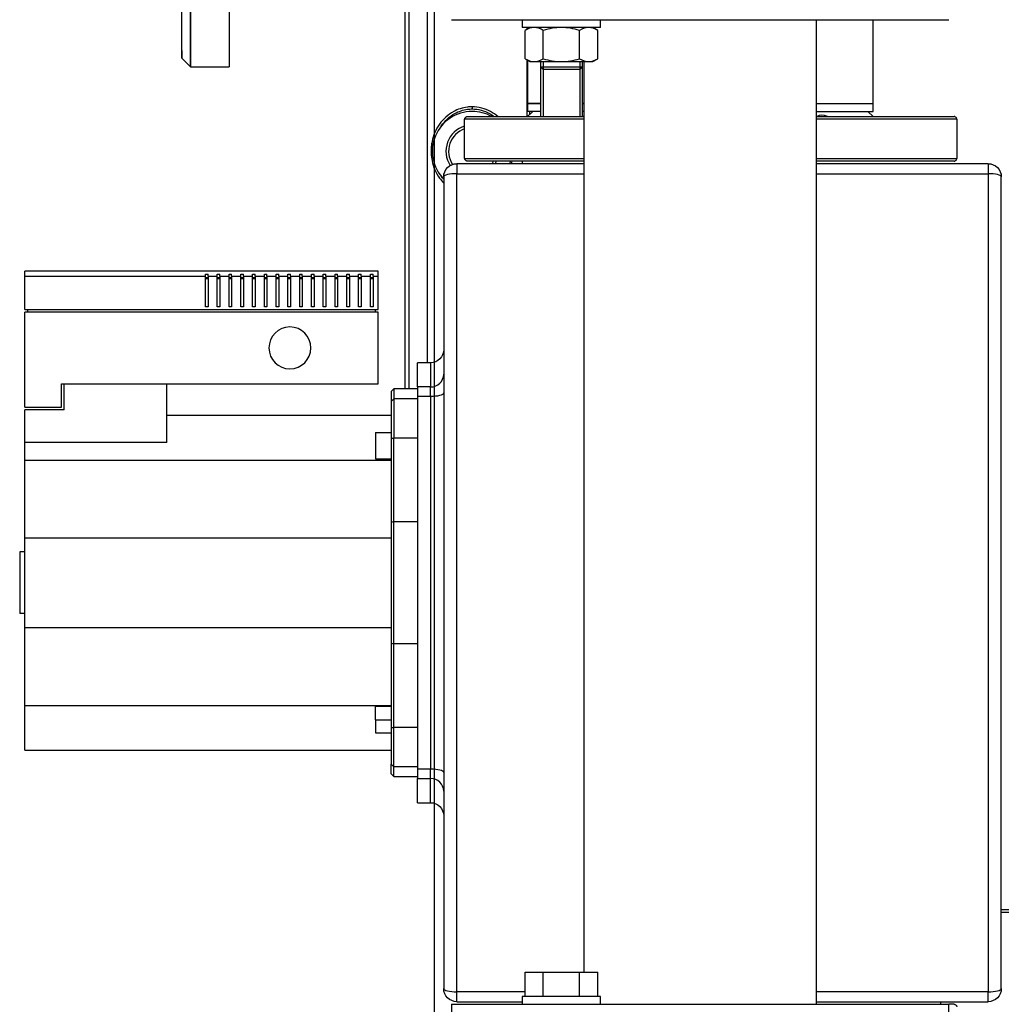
# Model space of a CAD drawing. Header units: millimetres. Extents: x 226 to 1023, y 71 to 732.
# Tile 59 of 110: x 226 to 263, y 629 to 666. Entities that reach past the tile are written whole.
import ezdxf

# ---------------------------------------------------------------- set-up
doc = ezdxf.new("R2010")
doc.units = ezdxf.units.MM
doc.layers.add('1', color=7, linetype='CONTINUOUS', true_color=0xffffff)
doc.layers.add('TOP', color=7, linetype='CONTINUOUS', true_color=0xffffff)
doc.styles.add('iso-1', font='isocp.shx')
doc.dimstyles.get("Standard").update_dxf_attribs({"dimtxt": 0.18, "dimasz": 0.18, "dimexe": 0.18, "dimexo": 0.0625, "dimgap": 0.09, "dimtad": 0, "dimtih": 1, "dimtoh": 1, "dimdec": 4, "dimzin": 0, "dimdsep": 46, "dimtxsty": 'Standard', "dimcen": 0.09, "dimadec": 0, "dimazin": 0, "dimtfac": 1, "dimtdec": 4, "dimtofl": 0, "dimtmove": 0, "dimatfit": 3, "dimfxl": 1, "dimtolj": 1, "dimtzin": 0, "dimarcsym": 0})

# ---------------------------------------------------------------- blocks, each defined once
blk = doc.blocks.new('DimnDraft3D5')
at = {"layer": 'TOP', "color": 2, "linetype": 'Continuous', "transparency": 16777216}
for p, q in [((241.659, 608.564), (241.659, 728.568)), ((474.11, 704.564), (474.11, 728.568)), ((241.659, 726.568), (474.11, 726.568))]:
    blk.add_line(p, q, dxfattribs=at)
for points in [[(241.659, 726.568), (245.159, 727.029), (245.159, 726.107), (241.659, 726.568)], [(474.11, 726.568), (470.61, 726.107), (470.61, 727.029), (474.11, 726.568)]]:
    blk.add_solid(points, dxfattribs=at)
at = {"layer": 'TOP', "color": 2, "linetype": 'Continuous', "transparency": 16777216, "insert": (354.321, 727.139), "char_height": 3.5, "attachment_point": 7, "line_spacing_factor": 0.963855, "style": 'iso-1'}
blk.add_mtext('\\W01.000;\\fisocp.shx,bigfont.shx;2325 ', dxfattribs=at)

msp = doc.modelspace()

# ---------------------------------------------------------------- linework, layer by layer
at = {"layer": '1', "color": 7, "linetype": 'Continuous'}
for p, q in [((232.01, 664.642), (232.01, 672.314)), ((232.338, 672.314), (232.338, 664.314)), ((232.338, 664.314), (232.338, 672.314)), ((233.81, 672.314), (233.81, 664.314)), ((240.537, 652.015), (240.537, 669.672)), ((241.397, 653.015), (241.397, 669.665)), ((242.31, 666.114), (261.31, 666.114)), ((245.006, 666.114), (245.006, 665.814)), ((248.006, 665.814), (248.006, 666.114)), ((256.255, 628.515), (256.255, 666.114)), ((258.41, 662.914), (258.41, 666.114)), ((248.006, 665.814), (245.006, 665.814)), ((245.306, 665.814), (245.121, 665.707)), ((245.121, 664.621), (245.121, 665.707)), ((245.187, 665.815), (245.187, 665.747)), ((245.21, 665.814), (245.21, 665.758)), ((245.814, 664.621), (245.814, 665.707)), ((247.199, 664.621), (247.199, 665.707)), ((247.892, 665.707), (247.706, 665.814)), ((247.892, 664.621), (247.892, 665.707)), ((232.01, 664.642), (232.338, 664.314)), ((245.121, 664.621), (245.306, 664.514)), ((245.187, 664.583), (245.187, 662.414)), ((245.21, 664.57), (245.21, 662.914)), ((245.306, 664.514), (245.467, 664.514)), ((245.467, 664.514), (246.506, 664.514)), ((245.706, 664.514), (245.706, 664.314)), ((245.806, 664.515), (245.806, 664.214)), ((246.506, 664.514), (247.546, 664.514)), ((247.206, 664.515), (247.206, 664.214)), ((247.306, 664.314), (247.306, 664.514)), ((247.365, 664.514), (247.365, 629.745)), ((247.546, 664.514), (247.706, 664.514)), ((247.706, 664.514), (247.892, 664.621)), ((232.338, 664.314), (233.81, 664.314)), ((245.706, 664.314), (245.706, 662.414)), ((245.706, 664.314), (245.806, 664.214)), ((245.706, 664.314), (247.306, 664.314)), ((247.206, 664.214), (245.806, 664.214)), ((247.206, 664.214), (247.306, 664.314)), ((247.306, 662.414), (247.306, 664.314)), ((245.21, 662.914), (245.21, 662.614)), ((245.21, 662.914), (245.706, 662.914)), ((245.706, 662.914), (245.21, 662.914)), ((247.364, 662.914), (247.306, 662.914)), ((247.307, 662.914), (247.365, 662.914)), ((256.255, 662.914), (258.41, 662.914)), ((256.255, 662.914), (258.41, 662.914)), ((258.41, 662.614), (258.41, 662.914)), ((245.706, 662.614), (245.21, 662.614)), ((245.21, 662.414), (245.41, 662.614)), ((245.282, 662.615), (245.282, 662.487)), ((247.364, 662.614), (247.306, 662.614)), ((256.255, 662.614), (258.41, 662.614)), ((258.41, 662.414), (258.21, 662.614)), ((242.81, 660.814), (242.81, 662.314)), ((242.91, 662.414), (247.365, 662.414)), ((256.255, 662.414), (261.51, 662.414)), ((261.61, 662.314), (261.61, 660.814)), ((247.365, 660.714), (242.91, 660.714)), ((245.006, 660.714), (245.006, 660.614)), ((261.51, 660.714), (256.255, 660.714)), ((247.365, 660.614), (242.51, 660.614)), ((262.81, 660.614), (256.254, 660.614)), ((242.01, 660.114), (242.01, 629.114)), ((263.31, 629.114), (263.31, 660.114)), ((239.51, 656.514), (226.01, 656.514)), ((226.01, 656.314), (226.01, 656.514)), ((239.51, 656.314), (239.51, 656.514)), ((226.01, 655.047), (226.01, 656.314)), ((226.01, 656.314), (232.91, 656.314)), ((232.91, 656.4), (233.01, 656.4)), ((232.91, 656.314), (232.91, 656.4)), ((232.91, 655.147), (232.91, 656.314)), ((232.91, 656.263), (233.01, 656.263)), ((233.01, 656.218), (232.91, 656.218)), ((233.01, 656.314), (233.01, 656.4)), ((233.01, 656.314), (233.01, 655.147)), ((233.01, 656.314), (233.36, 656.314)), ((233.36, 656.4), (233.46, 656.4)), ((233.36, 656.314), (233.36, 656.4)), ((233.36, 655.147), (233.36, 656.314)), ((233.36, 656.263), (233.46, 656.263)), ((233.46, 656.218), (233.36, 656.218)), ((233.46, 656.314), (233.46, 656.4)), ((233.46, 656.314), (233.46, 655.147)), ((233.46, 656.314), (233.81, 656.314)), ((233.81, 656.4), (233.91, 656.4)), ((233.81, 656.314), (233.81, 656.4)), ((233.81, 655.147), (233.81, 656.314)), ((233.81, 656.263), (233.91, 656.263)), ((233.91, 656.218), (233.81, 656.218)), ((233.91, 656.314), (233.91, 656.4)), ((233.91, 656.314), (233.91, 655.147)), ((233.91, 656.314), (234.26, 656.314)), ((234.26, 656.4), (234.36, 656.4)), ((234.26, 656.314), (234.26, 656.4)), ((234.26, 655.147), (234.26, 656.314)), ((234.26, 656.263), (234.36, 656.263)), ((234.36, 656.218), (234.26, 656.218)), ((234.36, 656.314), (234.36, 656.4)), ((234.36, 656.314), (234.36, 655.147)), ((234.36, 656.314), (234.71, 656.314)), ((234.71, 656.314), (234.71, 656.4)), ((234.71, 656.4), (234.81, 656.4)), ((234.71, 655.147), (234.71, 656.314)), ((234.71, 656.263), (234.81, 656.263)), ((234.81, 656.218), (234.71, 656.218)), ((234.81, 656.314), (234.81, 656.4)), ((234.81, 656.314), (234.81, 655.147)), ((234.81, 656.314), (235.16, 656.314)), ((235.16, 656.4), (235.26, 656.4)), ((235.16, 656.314), (235.16, 656.4)), ((235.16, 655.147), (235.16, 656.314)), ((235.16, 656.263), (235.26, 656.263)), ((235.26, 656.218), (235.16, 656.218)), ((235.26, 656.314), (235.26, 656.4)), ((235.26, 656.314), (235.26, 655.147)), ((235.26, 656.314), (235.61, 656.314)), ((235.61, 656.4), (235.71, 656.4)), ((235.61, 656.314), (235.61, 656.4)), ((235.61, 655.147), (235.61, 656.314)), ((235.61, 656.263), (235.71, 656.263)), ((235.71, 656.218), (235.61, 656.218)), ((235.71, 656.314), (235.71, 656.4)), ((235.71, 656.314), (235.71, 655.147)), ((235.71, 656.314), (236.06, 656.314)), ((236.06, 656.4), (236.16, 656.4)), ((236.06, 656.314), (236.06, 656.4)), ((236.06, 655.147), (236.06, 656.314)), ((236.06, 656.263), (236.16, 656.263)), ((236.16, 656.218), (236.06, 656.218)), ((236.16, 656.314), (236.16, 656.4)), ((236.16, 656.314), (236.16, 655.147)), ((236.16, 656.314), (236.51, 656.314)), ((236.51, 656.4), (236.61, 656.4)), ((236.51, 656.314), (236.51, 656.4)), ((236.51, 655.147), (236.51, 656.314)), ((236.51, 656.263), (236.61, 656.263)), ((236.61, 656.218), (236.51, 656.218)), ((236.61, 656.314), (236.61, 656.4)), ((236.61, 656.314), (236.61, 655.147)), ((236.61, 656.314), (236.96, 656.314)), ((236.96, 656.4), (237.06, 656.4)), ((236.96, 656.314), (236.96, 656.4)), ((236.96, 655.147), (236.96, 656.314)), ((236.96, 656.263), (237.06, 656.263)), ((237.06, 656.218), (236.96, 656.218)), ((237.06, 656.314), (237.06, 656.4)), ((237.06, 656.314), (237.06, 655.147)), ((237.06, 656.314), (237.41, 656.314)), ((237.41, 656.4), (237.51, 656.4)), ((237.41, 656.314), (237.41, 656.4)), ((237.41, 655.147), (237.41, 656.314)), ((237.41, 656.263), (237.51, 656.263)), ((237.51, 656.218), (237.41, 656.218)), ((237.51, 656.314), (237.51, 656.4)), ((237.51, 656.314), (237.51, 655.147)), ((237.51, 656.314), (237.86, 656.314)), ((237.86, 656.4), (237.96, 656.4)), ((237.86, 656.314), (237.86, 656.4)), ((237.86, 655.147), (237.86, 656.314)), ((237.86, 656.263), (237.96, 656.263)), ((237.96, 656.218), (237.86, 656.218)), ((237.96, 656.314), (237.96, 656.4)), ((237.96, 656.314), (237.96, 655.147)), ((237.96, 656.314), (238.31, 656.314)), ((238.31, 656.314), (238.31, 656.4)), ((238.31, 656.4), (238.41, 656.4)), ((238.31, 655.147), (238.31, 656.314)), ((238.31, 656.263), (238.41, 656.263)), ((238.41, 656.218), (238.31, 656.218)), ((238.41, 656.314), (238.41, 656.4)), ((238.41, 656.314), (238.41, 655.147)), ((238.41, 656.314), (238.76, 656.314)), ((238.76, 656.4), (238.86, 656.4)), ((238.76, 656.314), (238.76, 656.4)), ((238.76, 655.147), (238.76, 656.314)), ((238.76, 656.263), (238.86, 656.263)), ((238.86, 656.218), (238.76, 656.218)), ((238.86, 656.314), (238.86, 656.4)), ((238.86, 656.314), (239.21, 656.314)), ((238.86, 656.314), (238.86, 655.147)), ((239.21, 656.4), (239.31, 656.4)), ((239.21, 656.314), (239.21, 656.4)), ((239.21, 655.147), (239.21, 656.314)), ((239.21, 656.263), (239.31, 656.263)), ((239.31, 656.218), (239.21, 656.218)), ((239.31, 656.314), (239.31, 656.4)), ((239.31, 656.314), (239.31, 655.147)), ((239.31, 656.314), (239.51, 656.314)), ((239.51, 655.047), (239.51, 656.314)), ((226.01, 655.047), (239.51, 655.047)), ((226.11, 655.047), (226.11, 654.947)), ((233.01, 655.147), (232.91, 655.147)), ((233.46, 655.147), (233.36, 655.147)), ((233.91, 655.147), (233.81, 655.147)), ((234.36, 655.147), (234.26, 655.147)), ((234.81, 655.147), (234.71, 655.147)), ((235.26, 655.147), (235.16, 655.147)), ((235.71, 655.147), (235.61, 655.147)), ((236.16, 655.147), (236.06, 655.147)), ((236.61, 655.147), (236.51, 655.147)), ((237.06, 655.147), (236.96, 655.147)), ((237.51, 655.147), (237.41, 655.147)), ((237.96, 655.147), (237.86, 655.147)), ((238.41, 655.147), (238.31, 655.147)), ((238.86, 655.147), (238.76, 655.147)), ((239.31, 655.147), (239.21, 655.147)), ((239.41, 654.947), (239.41, 655.047)), ((226.01, 651.314), (226.01, 654.947)), ((239.51, 654.947), (226.01, 654.947)), ((239.51, 652.214), (239.51, 654.947)), ((241.51, 653.014), (241.01, 653.014)), ((241.01, 652.09), (241.01, 653.014)), ((227.41, 652.214), (239.51, 652.214)), ((227.41, 651.314), (227.41, 652.214)), ((227.51, 651.214), (227.51, 652.214)), ((231.435, 649.972), (231.435, 652.214)), ((240.11, 652.014), (240.01, 651.914)), ((241.01, 652.014), (240.11, 652.014)), ((240.11, 652.014), (240.11, 651.639)), ((241.01, 652.09), (241.01, 651.734)), ((240.01, 651.914), (240.01, 651.539)), ((240.11, 651.639), (240.01, 651.539)), ((241.01, 651.639), (240.11, 651.639)), ((240.11, 651.639), (240.11, 650.139)), ((241.01, 651.734), (241.01, 637.494)), ((226.01, 651.314), (227.41, 651.314)), ((240.01, 651.539), (240.01, 650.139)), ((227.51, 651.214), (226.01, 651.214)), ((226.01, 649.972), (226.01, 651.214)), ((231.435, 651.014), (240.01, 651.014)), ((239.41, 650.347), (240.01, 650.347)), ((239.41, 650.347), (239.41, 649.347)), ((240.01, 650.139), (240.01, 646.924)), ((240.11, 646.94), (240.11, 650.139)), ((231.435, 649.972), (226.01, 649.972)), ((226.01, 649.299), (226.01, 649.972)), ((226.01, 649.299), (240.01, 649.299)), ((226.01, 646.329), (226.01, 649.299)), ((239.41, 649.347), (240.01, 649.347)), ((240.01, 646.924), (240.01, 642.305)), ((241.01, 646.94), (240.11, 646.94)), ((240.11, 642.288), (240.11, 646.94)), ((226.01, 646.329), (240.01, 646.329)), ((226.01, 642.899), (226.01, 646.329)), ((226.01, 645.796), (225.814, 645.796)), ((225.814, 645.796), (225.814, 643.433)), ((226.01, 643.433), (225.814, 643.433)), ((226.01, 639.929), (226.01, 642.899)), ((226.01, 642.899), (240.01, 642.899)), ((240.01, 642.305), (240.01, 639.089)), ((240.11, 642.288), (241.01, 642.288)), ((240.11, 639.089), (240.11, 642.288)), ((226.01, 639.929), (240.01, 639.929)), ((226.01, 638.214), (226.01, 639.929)), ((240.01, 639.882), (239.41, 639.882)), ((239.41, 639.382), (239.41, 639.882)), ((239.41, 639.382), (239.41, 638.882)), ((239.41, 638.882), (240.01, 638.882)), ((240.01, 639.089), (240.01, 637.689)), ((240.11, 637.589), (240.11, 639.089)), ((226.01, 638.214), (240.01, 638.214)), ((240.01, 637.689), (240.11, 637.589)), ((240.01, 637.314), (240.01, 637.689)), ((240.11, 637.214), (240.11, 637.589)), ((241.01, 637.589), (240.11, 637.589)), ((241.01, 637.494), (241.01, 637.139)), ((240.01, 637.314), (240.11, 637.214)), ((240.11, 637.214), (241.01, 637.214)), ((241.01, 636.214), (241.01, 637.139)), ((241.01, 636.214), (241.51, 636.214)), ((296.207, 632.117), (263.309, 632.117)), ((296.112, 632.022), (263.309, 632.022)), ((245.121, 628.814), (245.121, 629.744)), ((245.121, 629.744), (245.814, 629.744)), ((245.814, 629.744), (247.199, 629.744)), ((245.814, 628.814), (245.814, 629.744)), ((247.199, 628.814), (247.199, 629.744)), ((247.199, 629.744), (247.892, 629.744)), ((247.892, 628.814), (247.892, 629.744)), ((245.006, 628.814), (245.006, 628.514)), ((248.006, 628.814), (245.006, 628.814)), ((248.006, 628.514), (248.006, 628.814)), ((242.31, 628.514), (242.31, 626.714)), ((242.31, 628.514), (261.31, 628.514)), ((242.51, 628.614), (245.007, 628.614)), ((256.254, 628.614), (262.81, 628.614)), ((260.992, 628.614), (260.992, 628.514)), ((261.31, 626.714), (261.31, 628.514)), ((261.51, 628.514), (261.31, 628.514))]:
    msp.add_line(p, q, dxfattribs=at)
at = {"layer": '1', "color": 252, "linetype": 'Continuous'}
for p, q in [((240.697, 652.015), (240.697, 669.671)), ((245.806, 664.314), (245.806, 662.415)), ((247.206, 664.314), (247.206, 662.415)), ((247.365, 662.314), (242.81, 662.314)), ((261.61, 662.314), (256.255, 662.314)), ((242.81, 660.814), (247.365, 660.814)), ((256.255, 660.814), (261.61, 660.814)), ((242.51, 660.614), (242.51, 660.234)), ((262.81, 660.614), (262.81, 660.234)), ((242.51, 660.234), (247.365, 660.234)), ((242.51, 628.994), (242.51, 660.234)), ((256.254, 660.234), (262.81, 660.234)), ((262.81, 660.234), (262.81, 628.994)), ((241.51, 653.014), (241.51, 652.09)), ((241.51, 652.09), (241.01, 652.09)), ((241.51, 651.734), (241.51, 652.09)), ((241.01, 651.734), (241.51, 651.734)), ((241.51, 651.734), (241.51, 637.494)), ((240.01, 650.139), (240.11, 650.139)), ((241.01, 650.139), (240.11, 650.139)), ((239.41, 639.382), (240.01, 639.382)), ((240.01, 639.089), (240.11, 639.089)), ((241.01, 639.089), (240.11, 639.089)), ((241.51, 637.494), (241.01, 637.494)), ((241.51, 637.139), (241.51, 637.494)), ((241.01, 637.139), (241.51, 637.139)), ((241.51, 636.214), (241.51, 637.139)), ((245.121, 628.994), (242.51, 628.994)), ((242.51, 628.614), (242.51, 628.994)), ((262.81, 628.994), (256.254, 628.994)), ((262.81, 628.614), (262.81, 628.994))]:
    msp.add_line(p, q, dxfattribs=at)
at = {"layer": '1', "color": 7, "linetype": 'Continuous'}
for centre, radius, start, end in [((243.097, 661.093), 1.52, 90, 224.3137), ((243.097, 661.093), 1.52, 60.3506, 90), ((243.097, 661.093), 1, 106.7063, 213.12), ((243.097, 661.093), 0.9, 108.6244, 214.1213), ((243.097, 661.093), 0.9, 327.8194, 335.07), ((243.097, 661.093), 1, 331.3575, 337.7081), ((243.097, 661.093), 1.52, 341.6119, 345.5437), ((236.135, 653.581), 0.8, 0, 180), ((236.135, 653.581), 0.8, 180, 0)]:
    msp.add_arc(centre, radius, start, end, dxfattribs=at)
at = {"layer": '1', "color": 7, "linetype": 'Continuous', "extrusion": (0, 0, -1)}
for centre, start, end in [((-242.51, 660.114), 0, 90), ((-262.81, 660.114), 90, 180), ((-241.51, 653.514), 180, 270), ((-241.51, 635.714), 90, 180), ((-242.51, 629.114), 270, 0), ((-262.81, 629.114), 180, 270)]:
    msp.add_arc(centre, 0.5, start, end, dxfattribs=at)
at = {"layer": '1', "color": 252, "linetype": 'Continuous'}
for centre, major_axis, ratio, start_param, end_param in [((242.51, 660.114), (0.5, 0), 0.24031, 1.570796, 3.141593), ((262.81, 660.114), (0.5, 0), 0.24031, 0, 1.570796), ((241.51, 652.573), (0.5, 0), 0.966842, 4.712389, 6.283185), ((241.51, 651.862), (-0.5, 0), 0.255374, 1.570796, 3.141593), ((241.51, 637.367), (0.5, 0), 0.255374, 0, 1.570796), ((241.51, 636.655), (-0.5, 0), 0.966842, 3.141593, 4.712389), ((242.51, 629.114), (0.5, 0), 0.24031, 3.141593, 4.712389), ((262.81, 629.114), (0.5, 0), 0.24031, 4.712389, 6.283185)]:
    msp.add_ellipse(centre, major_axis=major_axis, ratio=ratio, start_param=start_param, end_param=end_param, dxfattribs=at)
at = {"layer": '1', "color": 7, "linetype": 'Continuous'}
for points, degree, knots in [([(233.81, 672.314), (233.81, 672.171), (233.81, 671.887), (233.81, 671.463), (233.81, 670.623), (233.81, 670.074), (233.81, 669.421), (233.81, 668.809), (233.81, 668.124), (233.81, 667.514), (233.81, 667.129), (233.81, 666.524), (233.81, 666.287), (233.81, 665.943), (233.81, 665.44), (233.81, 665.255), (233.81, 664.995), (233.81, 664.663), (233.81, 664.56), (233.81, 664.42), (233.81, 664.314), (233.81, 664.314)], 2, [0, 0, 0, 0.031254, 0.062508, 0.125016, 0.250032, 0.250032, 0.375049, 0.375049, 0.500065, 0.500065, 0.571502, 0.625081, 0.625081, 0.696519, 0.750097, 0.750097, 0.821535, 0.875113, 0.875113, 0.946551, 1, 1, 1]), ([(232.01, 664.938), (232.01, 664.837), (232.01, 664.77), (232.01, 664.643), (232.01, 664.642)], 2, [0, 0, 0, 0.330276, 0.330276, 1, 1, 1]), ([(242.81, 662.314), (242.81, 662.327), (242.812, 662.339), (242.822, 662.363), (242.829, 662.374), (242.846, 662.393), (242.857, 662.4), (242.875, 662.408), (242.882, 662.41), (242.895, 662.413), (242.902, 662.414), (242.909, 662.414), (242.91, 662.414), (242.91, 662.414)], 3, [0, 0, 0, 0, 0.239141, 0.239141, 0.481455, 0.481455, 0.730218, 0.730218, 0.86353, 0.86353, 0.997124, 0.997124, 1, 1, 1, 1]), ([(261.61, 662.314), (261.61, 662.327), (261.607, 662.34), (261.597, 662.364), (261.59, 662.375), (261.572, 662.393), (261.561, 662.401), (261.537, 662.411), (261.524, 662.414), (261.51, 662.414), (261.51, 662.414), (261.51, 662.414)], 3, [0, 0, 0, 0, 0.246141, 0.246141, 0.492931, 0.492931, 0.741011, 0.741011, 0.997152, 0.997152, 1, 1, 1, 1]), ([(242.91, 660.714), (242.91, 660.714), (242.909, 660.714), (242.902, 660.714), (242.895, 660.715), (242.882, 660.718), (242.875, 660.72), (242.857, 660.728), (242.846, 660.736), (242.829, 660.754), (242.822, 660.765), (242.812, 660.789), (242.81, 660.801), (242.81, 660.814)], 3, [0, 0, 0, 0, 0.002876, 0.002876, 0.13647, 0.13647, 0.269782, 0.269782, 0.518545, 0.518545, 0.760859, 0.760859, 1, 1, 1, 1]), ([(261.51, 660.714), (261.51, 660.714), (261.51, 660.714), (261.524, 660.714), (261.537, 660.717), (261.561, 660.727), (261.572, 660.735), (261.59, 660.753), (261.597, 660.764), (261.607, 660.788), (261.61, 660.801), (261.61, 660.814)], 3, [0, 0, 0, 0, 0.002848, 0.002848, 0.258989, 0.258989, 0.507069, 0.507069, 0.753859, 0.753859, 1, 1, 1, 1]), ([(261.51, 628.514), (261.51, 628.514), (261.51, 628.514), (261.524, 628.514), (261.537, 628.511), (261.561, 628.501), (261.572, 628.493), (261.59, 628.475), (261.597, 628.464), (261.607, 628.44), (261.61, 628.427), (261.61, 628.414)], 3, [0, 0, 0, 0, 0.002848, 0.002848, 0.258989, 0.258989, 0.507069, 0.507069, 0.753859, 0.753859, 1, 1, 1, 1])]:
    msp.add_open_spline(points, degree=degree, knots=knots, dxfattribs=at)
for points in [[(245.467, 665.814), (245.35, 665.814), (245.234, 665.772), (245.121, 665.707)], [(245.814, 665.707), (245.7, 665.772), (245.585, 665.814), (245.467, 665.814)], [(246.506, 665.814), (246.272, 665.814), (246.038, 665.772), (245.814, 665.707)], [(247.199, 665.707), (246.974, 665.772), (246.741, 665.814), (246.506, 665.814)], [(247.546, 665.814), (247.428, 665.814), (247.312, 665.772), (247.199, 665.707)], [(247.892, 665.707), (247.779, 665.772), (247.664, 665.814), (247.546, 665.814)], [(245.121, 664.621), (245.234, 664.556), (245.349, 664.514), (245.467, 664.514)], [(245.467, 664.514), (245.585, 664.514), (245.701, 664.556), (245.814, 664.621)], [(245.814, 664.621), (246.038, 664.557), (246.272, 664.514), (246.506, 664.514)], [(246.506, 664.514), (246.741, 664.514), (246.974, 664.556), (247.199, 664.621)], [(247.199, 664.621), (247.313, 664.556), (247.428, 664.514), (247.546, 664.514)], [(247.546, 664.514), (247.663, 664.514), (247.779, 664.556), (247.892, 664.621)], [(247.349, 662.414), (247.336, 662.424), (247.322, 662.432), (247.307, 662.438)], [(256.674, 662.414), (256.507, 662.478), (256.357, 662.478), (256.271, 662.414)], [(240.11, 646.94), (240.076, 646.935), (240.043, 646.929), (240.01, 646.924)], [(240.01, 642.305), (240.043, 642.299), (240.076, 642.294), (240.11, 642.288)]]:
    msp.add_open_spline(points, degree=3, dxfattribs=at)
at = {"layer": '1', "color": 252, "linetype": 'Continuous'}
for points, knots in [([(243.097, 662.787), (243.036, 662.787), (242.791, 662.771), (242.318, 662.616), (241.808, 662.152), (241.589, 661.638), (241.516, 661.157), (241.54, 660.665), (241.742, 660.19), (241.95, 659.938), (242.006, 659.879)], [0, 0, 0, 0, 0.046851, 0.18747, 0.374962, 0.562454, 0.609327, 0.749946, 0.937438, 1, 1, 1, 1]), ([(241.91, 662.042), (241.916, 662.051), (242.052, 662.251), (242.364, 662.541), (242.808, 662.691), (243.04, 662.706), (243.097, 662.706)], [0, 0, 0, 0, 0.023673, 0.511865, 0.878009, 1, 1, 1, 1]), ([(244.079, 662.412), (243.994, 662.486), (243.801, 662.621), (243.466, 662.755), (243.219, 662.787), (243.097, 662.787), (243.097, 662.787), (243.097, 662.787)], [0, 0, 0, 0, 0.31578, 0.657851, 0.999921, 0.999921, 1, 1, 1, 1]), ([(243.097, 662.787), (243.097, 662.787), (243.097, 662.787), (243.097, 662.758), (243.097, 662.731), (243.097, 662.706)], [0, 0, 0, 0, 0.000127, 0.000127, 1, 1, 1, 1]), ([(243.097, 662.706), (243.097, 662.706), (243.097, 662.706), (243.212, 662.706), (243.445, 662.675), (243.727, 662.56), (243.882, 662.457), (243.939, 662.413)], [0, 0, 0, 0, 0.000088, 0.000088, 0.38174, 0.763392, 1, 1, 1, 1]), ([(242.008, 660.014), (241.98, 660.048), (241.946, 660.093), (241.914, 660.139), (241.908, 660.149)], [0, 0, 0, 0, 0.791003, 1, 1, 1, 1])]:
    msp.add_open_spline(points, degree=3, knots=knots, dxfattribs=at)
msp.add_open_spline([(244.602, 660.616), (244.611, 660.649), (244.619, 660.682), (244.627, 660.716)], degree=3, dxfattribs=at)

# ---------------------------------------------------------------- dimensions: what is measured, and where the dimension line sits
at = {"layer": 'TOP', "color": 2, "linetype": 'Continuous', "lineweight": -3}
dim = msp.add_linear_dim(base=(474.11, 726.568), p1=(241.659, 608.564), p2=(474.11, 704.564), text='\\C2;2325', dimstyle='Standard', override={"dimtxt": 3.5, "dimasz": 3.5, "dimexe": 2, "dimexo": 0, "dimgap": 1.75, "dimtad": 1, "dimtih": 0, "dimdec": 0, "dimzin": 8, "dimtxsty": 'iso-1', "dimsah": 1, "dimclrd": 2, "dimclre": 2, "dimclrt": 2, "dimtm": -0.003937, "dimtdec": 2, "dimtofl": 1, "dimtmove": 0}, dxfattribs=at)
dim.commit()
dim.dimension.update_dxf_attribs({"geometry": 'DimnDraft3D5', "text_midpoint": (357.884, 726.568), "dimtype": 160})

doc.saveas('drawing.dxf')
